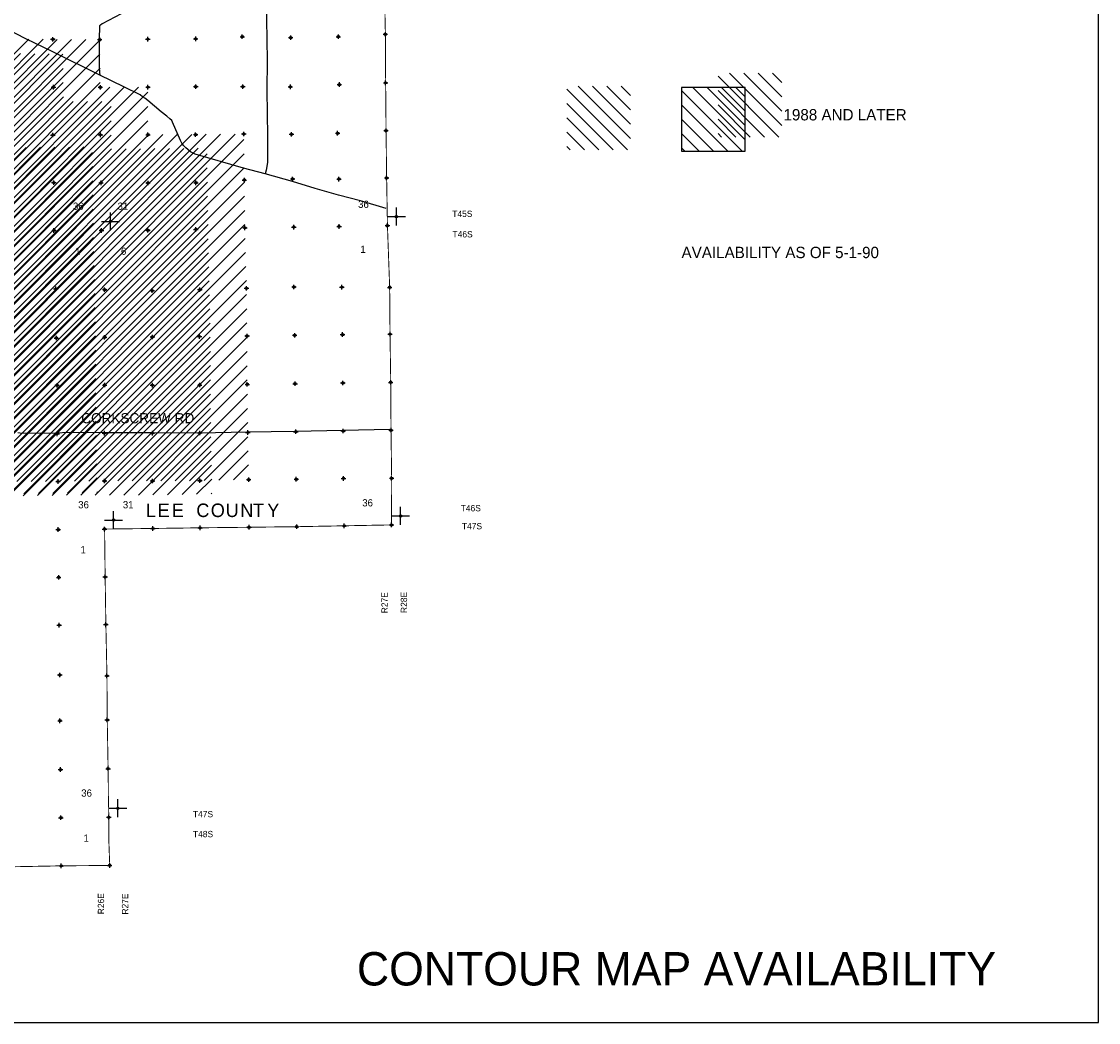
# Model space of a CAD drawing. Extents: x 117150 to 394350, y 704317 to 934578.
# Tile 11 of 12: x 274825 to 394350, y 704317 to 815348. Entities that reach past the tile are written whole.
import ezdxf
from ezdxf.enums import TextEntityAlignment as Align

# ---------------------------------------------------------------- set-up
doc = ezdxf.new("R2010")
doc.units = 0
doc.header["$LTSCALE"] = 2000
doc.header["$PDMODE"] = 34
doc.header["$PDSIZE"] = 250
doc.linetypes.add('PHANTOM', pattern=[0])
doc.layers.get('0').update_dxf_attribs({"linetype": 'CONTINUOUS'})
for name, color, linetype in [('52', 2, 'CONTINUOUS'), ('BORDER', 1, 'CONTINUOUS'), ('CONMAP87', 6, 'CONTINUOUS'), ('CONMAP88', 3, 'CONTINUOUS'), ('COUNTY', 15, 'PHANTOM'), ('ROADS', 9, 'CONTINUOUS'), ('SEC', 2, 'CONTINUOUS'), ('TEXT', 7, 'CONTINUOUS')]:
    doc.layers.add(name, color=color, linetype=linetype)

# ---------------------------------------------------------------- blocks, each defined once
blk = doc.blocks.new('TICK')
at = {"color": 0}
for points in [[(500, 0), (500, 1000)], [(0, 500), (1000, 500)]]:
    blk.add_lwpolyline(points, dxfattribs=at)
blk.add_point((500, 500), dxfattribs=at)
blk = doc.blocks.new('*X')
at = {"color": 0}
for p, q in [((221467, 759222), (275629, 813384)), ((221847, 758010), (277213, 813376)), ((221960, 753350), (281964, 813354)), ((222325, 756898), (278796, 813369)), ((222547, 752347), (283500, 813300)), ((223093, 756075), (280380, 813362)), ((223430, 751639), (283521, 811730)), ((224564, 751181), (283543, 810161)), ((358882, 802541), (352135, 809288)), ((359206, 803808), (353402, 809612)), ((359206, 805399), (354993, 809612)), ((359206, 806990), (356584, 809612)), ((359206, 808581), (358175, 809612)), ((224222, 747657), (284620, 808056)), ((224294, 749321), (283564, 808591)), ((224479, 746323), (286218, 808063)), ((225187, 745441), (287815, 808069)), ((225332, 743995), (288858, 807521)), ((357291, 802541), (352135, 807697)), ((225167, 742239), (288857, 805929)), ((355700, 802541), (352135, 806106)), ((354109, 802541), (352135, 804515)), ((225557, 741038), (288856, 804337)), ((225590, 728343), (299504, 802257)), ((225638, 739528), (288905, 802795)), ((225799, 736507), (292113, 802821)), ((225907, 730251), (298528, 802872)), ((225943, 738242), (290509, 802808)), ((226360, 733886), (295321, 802846)), ((226440, 732375), (296924, 802859)), ((226458, 735575), (293717, 802834)), ((352518, 802541), (352135, 802924)), ((257794, 758956), (299524, 800686)), ((264672, 764243), (299543, 799114)), ((266281, 764260), (299563, 797543)), ((267889, 764278), (299582, 795971)), ((269495, 764293), (299601, 794399)), ((271100, 764307), (299620, 792827)), ((272706, 764322), (299655, 791271)), ((274303, 764328), (299695, 789720)), ((275893, 764327), (299735, 788169)), ((277483, 764326), (299775, 786618)), ((279075, 764327), (299805, 785058)), ((280686, 764347), (299824, 783485)), ((282297, 764367), (299843, 781913)), ((283908, 764387), (299861, 780340)), ((285500, 764388), (299867, 778755)), ((287090, 764387), (299874, 777171)), ((288679, 764386), (299880, 775586)), ((290277, 764392), (299893, 774008)), ((291879, 764403), (299909, 772433)), ((293482, 764415), (299925, 770858)), ((295091, 764433), (299946, 769288)), ((296716, 764467), (299978, 767729)), ((298341, 764501), (300009, 766169)), ((299966, 764535), (300041, 764610))]:
    blk.add_line(p, q, dxfattribs=at)

msp = doc.modelspace()

# ---------------------------------------------------------------- linework, layer by layer
at = {"layer": 'BORDER', "color": 0}
msp.add_lwpolyline([(117150, 704317), (394350, 704317), (394350, 902317), (117150, 902317)], close=True, dxfattribs=at)
at = {"layer": 'CONMAP88', "color": 0}
msp.add_lwpolyline([(348054, 808032), (348054, 800961), (355125, 800961), (355125, 808032)], close=True, dxfattribs=at)
at = {"layer": 'COUNTY', "color": 0, "const_width": 100}
for points in [[(315101, 819200), (315207, 813930), (315236, 808550), (315283, 803247), (315347, 797993), (315435, 792714), (315683, 785859), (315722, 780672), (315802, 775318), (315832, 770014), (315904, 764685), (315890, 759510), (310647, 759410), (305368, 759313), (300081, 759250), (294643, 759187), (289406, 759115), (287697, 759094), (286891, 759084), (285810, 759071), (285252, 759064), (284042, 759050)], [(284042, 759050), (284105, 753744), (284169, 749516), (284185, 748458), (284305, 742770), (284322, 740043), (284337, 737878), (284433, 732467), (284447, 731774), (284462, 729537), (284512, 727080), (284513, 724525), (284614, 721733), (280855, 721703), (279239, 721690), (274096, 721592)]]:
    msp.add_lwpolyline(points, dxfattribs=at)
at = {"layer": 'ROADS', "color": 0}
for points in [[(299692, 825736), (300194, 824871), (301073, 823641), (301710, 822647), (301801, 822462), (301925, 822285), (301974, 822067), (302004, 821631), (301987, 820475), (301984, 818950), (301999, 816503), (302023, 815146), (302037, 813796), (302072, 810545), (302062, 808165), (302103, 804713), (302108, 803079), (302132, 799694), (301967, 798857), (301869, 798446)], [(287995, 817329), (283789, 815082), (283595, 814941), (283494, 814883), (283433, 813367), (283451, 810317), (283481, 809721), (283533, 809416)], [(315288, 794609), (312463, 795443), (309987, 796098), (307404, 796838), (304904, 797602), (301869, 798446), (299469, 799092), (294109, 800648), (293567, 800904), (293275, 801149), (293042, 801352), (292817, 801580), (292602, 801875), (292453, 802169), (291572, 804186), (291489, 804363), (291281, 804549), (290965, 804853), (290340, 805318), (288841, 806595), (288508, 806840), (288249, 807010), (287983, 807221), (286179, 808089), (283533, 809416), (278315, 811994), (275310, 813424), (273089, 814563)], [(315710, 770097), (310472, 769985), (305184, 769874), (299871, 769780), (294592, 769703), (289313, 769717), (284009, 769715), (279929, 769763), (278772, 769671), (274892, 769658), (274432, 769737)]]:
    msp.add_lwpolyline(points, dxfattribs=at)
at = {"layer": 'SEC', "color": 0}
for p in [(315207, 813930), (278305, 813384), (283500, 813347), (288845, 813394), (294157, 813432), (299328, 813664), (304698, 813568), (309986, 813665), (278368, 808063), (283571, 808052), (288858, 808073), (294162, 808128), (299390, 808125), (304660, 808105), (310099, 808360), (315236, 808550), (309911, 802957), (315283, 803247), (278306, 802760), (283585, 802782), (288855, 802795), (294150, 802808), (299496, 802880), (304791, 802843), (278412, 797481), (283648, 797461), (288868, 797441), (294180, 797462), (299560, 797760), (304915, 797890), (310059, 797871), (315347, 797993), (294169, 792285), (299624, 792464), (305045, 792544), (310073, 792617), (315435, 792714), (278425, 792177), (283695, 792174), (288856, 792188), (278633, 785691), (284045, 785612), (289323, 785508), (294618, 785613), (299797, 785761), (305060, 785908), (310380, 785879), (315683, 785859), (284049, 780325), (289353, 780355), (294573, 780410), (299861, 780474), (305139, 780545), (310452, 780626), (315722, 780672), (278695, 780236), (278767, 774999), (284054, 775029), (289349, 775009), (294603, 775023), (299882, 775103), (305186, 775175), (310490, 775255), (315802, 775318), (278780, 769620), (284017, 769684), (289346, 769689), (294616, 769710), (299937, 769765), (305266, 769845), (310528, 769934), (315832, 770014), (278877, 764325), (284039, 764389), (289367, 764385), (294621, 764424), (300042, 764537), (305321, 764575), (310558, 764664), (315904, 764685), (278899, 758991), (284042, 759050), (289406, 759115), (294643, 759187), (300081, 759250), (305368, 759313), (310647, 759410), (315890, 759510), (278953, 753688), (284105, 753744), (279000, 748386), (284185, 748458), (279079, 742866), (284305, 742770), (279093, 737781), (284337, 737878), (284433, 732467), (279147, 732370), (279193, 727026), (284512, 727080), (279239, 721690), (284614, 721733)]:
    msp.add_point(p, dxfattribs=at)

# ---------------------------------------------------------------- block references
at = {"layer": 'CONMAP87', "color": 0}
for p in [(0, 0), (0, 0), (0, 0), (-16792, -1432)]:
    msp.add_blockref('*X', p, dxfattribs=at)
at = {"layer": 'CONMAP88', "color": 0}
for p in [(0, 0), (0, 0), (0, 0), (0, 0), (0, 0), (-4081, -1580)]:
    msp.add_blockref('*X', p, dxfattribs=at)
at = {"layer": 'SEC', "color": 0, "xscale": 2, "yscale": 2, "zscale": 2}
for p in [(283695, 792174), (315435, 792714), (315890, 759510), (284042, 759050), (284512, 727080)]:
    msp.add_blockref('TICK', p, dxfattribs=at)

# ---------------------------------------------------------------- texts
at = {"layer": '52', "color": 0}
for s, p in [('T45S', (322633, 793671)), ('T46S', (322659, 791400)), ('T46S', (323568, 761021)), ('T47S', (323702, 759026)), ('T47S', (293847, 727080)), ('T48S', (293850, 724865))]:
    msp.add_text(s, height=700, dxfattribs=at).set_placement(p)
for s, p in [('R27E', (315471, 752050)), ('R28E', (317616, 752079))]:
    msp.add_text(s, height=700, rotation=90, dxfattribs=at).set_placement(p, align=Align.RIGHT)
for s, p in [('R26E', (283991, 716316)), ('R27E', (286662, 716283))]:
    msp.add_text(s, height=700, rotation=90, dxfattribs=at).set_placement(p)
at = {"layer": 'CONMAP87', "color": 0}
msp.add_text('CONTOUR MAP AVAILABILITY', height=3700, dxfattribs=at).set_placement((347514, 708419), align=Align.CENTER)
at = {"layer": 'CONMAP88', "color": 0}
msp.add_text('1988 AND LATER', height=1260, dxfattribs=at).set_placement((359390, 804380))
at = {"layer": 'ROADS', "color": 0}
msp.add_text('CORKSCREW RD', height=1125, dxfattribs=at).set_placement((281457, 770785))
at = {"layer": 'TEXT', "color": 0}
for s, height, p in [('36', 800, (280527, 794468)), ('31', 800, (285480, 794468)), ('36', 800, (312176, 794678)), ('1', 800, (280779, 789473)), ('6', 800, (285858, 789473)), ('1', 800, (312428, 789683)), ('AVAILABILITY AS OF 5-1-90', 1260, (348076, 789104)), ('36', 800, (281115, 761350)), ('31', 800, (286068, 761350)), ('L', 1500, (288621, 760380)), ('E', 1500, (289925, 760380)), ('E', 1500, (291512, 760380)), ('C', 1500, (294223, 760380)), ('O', 1500, (295826, 760380)), ('U', 1500, (297480, 760380)), ('N', 1500, (299102, 760380)), ('T', 1500, (300523, 760380)), ('Y', 1500, (302099, 760380)), ('36', 800, (312638, 761560)), ('1', 800, (281367, 756355)), ('36', 800, (281451, 729366)), ('1', 800, (281703, 724371))]:
    msp.add_text(s, height=height, dxfattribs=at).set_placement(p)

doc.saveas('drawing.dxf')
